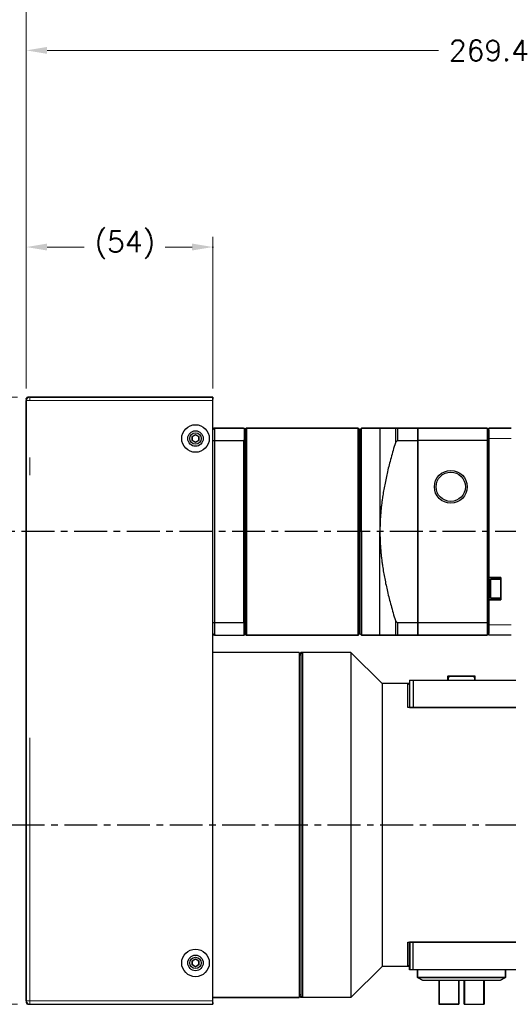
# Model space of a CAD drawing. Extents: x -336 to 855, y -4279 to -3403.
# Tile 3 of 19: x -153 to -11, y -3978 to -3693. Entities that reach past the tile are written whole.
import ezdxf

# ---------------------------------------------------------------- set-up
doc = ezdxf.new("R2010")
doc.units = 0
doc.header["$LTSCALE"] = 25.4
doc.linetypes.add('CENTER', pattern=[2, 1.25, -0.25, 0.25, -0.25])
doc.linetypes.add('DASHEDBIDOT', pattern=[12.4, 3, -3, 0.2, -3, 0.2, -3])
doc.layers.get('0').update_dxf_attribs({"linetype": 'CONTINUOUS'})
doc.layers.add('1', color=1, linetype='CONTINUOUS')
doc.layers.add('ATA-CENTER', color=133, linetype='CENTER')
for name, color, linetype, lineweight in [('AM_5_Dimension', 6, 'CONTINUOUS', 13), ('ATA-DIM', 252, 'CONTINUOUS', 25), ('Layer0000', 7, 'CONTINUOUS', 25), ('외형선(ISO)', 7, 'CONTINUOUS', 35)]:
    doc.layers.add(name, color=color, linetype=linetype, lineweight=lineweight)
doc.styles.get("Standard").update_dxf_attribs({"font": 'simplex.shx'})
doc.dimstyles.new('ata_A0', dxfattribs={"dimtxt": 6, "dimasz": 6, "dimexe": 3, "dimexo": 3, "dimgap": 3, "dimtad": 0, "dimtih": 1, "dimtoh": 1, "dimdec": 6, "dimdsep": 46, "dimtxsty": 'Standard', "dimcen": 0, "dimclrd": 252, "dimclre": 252, "dimclrt": 4, "dimadec": 6, "dimazin": 2, "dimtfac": 1, "dimtdec": 6, "dimtofl": 0, "dimtmove": 0, "dimatfit": 3, "dimfxl": 0, "dimtolj": 1, "dimtzin": 0, "dimlwd": 0, "dimlwe": 0, "dimarcsym": 0})

# ---------------------------------------------------------------- blocks, each defined once
blk = doc.blocks.new('DH WREJT')
at = {"layer": 'Layer0000', "color": 7, "linetype": 'Continuous', "lineweight": 25}
for p, q in [((-919.99, -3792.16), (-866.99, -3792.16)), ((-866.99, -3793.16), (-866.99, -3792.16)), ((-920.99, -3967.16), (-920.99, -3793.16)), ((-866.99, -3967.16), (-866.99, -3793.16)), ((-866.99, -3801.66), (-866.49, -3801.16)), ((-858.09, -3801.16), (-866.49, -3801.16)), ((-866.49, -3801.16), (-866.49, -3804.7)), ((-858.09, -3801.16), (-857.92, -3801.32)), ((-857.92, -3801.32), (-857.59, -3801.66)), ((-857.92, -3801.32), (-857.92, -3804.51)), ((-857.67, -3801.57), (-857.25, -3801.16)), ((-857.25, -3801.16), (-857.25, -3861.16)), ((-857.25, -3801.16), (-824.89, -3801.16)), ((-824.89, -3861.16), (-824.89, -3801.16)), ((-824.89, -3801.16), (-824.87, -3801.18)), ((-824.87, -3801.18), (-824.84, -3801.2)), ((-824.84, -3801.2), (-824.82, -3801.22)), ((-824.82, -3801.22), (-824.8, -3801.24)), ((-824.8, -3801.24), (-824.78, -3801.26)), ((-824.78, -3801.26), (-824.76, -3801.28)), ((-824.76, -3801.28), (-824.74, -3801.3)), ((-824.74, -3801.3), (-824.72, -3801.32)), ((-824.72, -3801.32), (-824.7, -3801.35)), ((-824.7, -3801.35), (-824.68, -3801.37)), ((-824.68, -3801.37), (-824.66, -3801.39)), ((-824.66, -3801.39), (-824.64, -3801.41)), ((-824.64, -3801.41), (-824.62, -3801.43)), ((-824.62, -3801.43), (-824.59, -3801.45)), ((-824.59, -3801.45), (-824.57, -3801.47)), ((-824.57, -3801.47), (-824.55, -3801.49)), ((-824.55, -3801.49), (-824.53, -3801.51)), ((-823.89, -3801.16), (-824.39, -3801.66)), ((-823.89, -3831.16), (-823.89, -3801.16)), ((-823.89, -3801.16), (-818.59, -3801.16)), ((-818.59, -3801.16), (-814.13, -3801.16)), ((-818.59, -3801.16), (-818.59, -3831.16)), ((-813.42, -3801.16), (-814.13, -3801.16)), ((-814.13, -3801.16), (-814.13, -3805.39)), ((-813.42, -3804.7), (-813.42, -3801.16)), ((-807.59, -3801.16), (-813.42, -3801.16)), ((-807.59, -3804.7), (-807.59, -3801.16)), ((-787.59, -3801.16), (-807.59, -3801.16)), ((-807.59, -3801.16), (-807.59, -3804.7)), ((-787.09, -3801.66), (-787.59, -3801.16)), ((-787.59, -3801.16), (-787.59, -3804.7)), ((-787.09, -3804.16), (-787.09, -3801.16)), ((-787.09, -3801.16), (-780.59, -3801.16)), ((-857.59, -3801.66), (-857.59, -3804.64)), ((-824.53, -3801.51), (-824.51, -3801.53)), ((-824.51, -3801.53), (-824.49, -3801.55)), ((-824.49, -3801.55), (-824.47, -3801.57)), ((-824.47, -3801.57), (-824.45, -3801.6)), ((-824.45, -3801.6), (-824.43, -3801.62)), ((-824.43, -3801.62), (-824.41, -3801.64)), ((-824.41, -3801.64), (-824.39, -3801.66)), ((-824.39, -3860.66), (-824.39, -3801.66)), ((-824.39, -3860.66), (-824.39, -3801.66)), ((-787.09, -3844.41), (-787.09, -3804.16)), ((-866.49, -3804.7), (-858.09, -3804.7)), ((-866.49, -3804.7), (-866.49, -3857.62)), ((-858.09, -3804.7), (-858.09, -3857.62)), ((-857.92, -3804.51), (-857.59, -3804.64)), ((-857.59, -3804.64), (-857.59, -3828.02)), ((-813.42, -3804.7), (-807.59, -3804.7)), ((-807.59, -3857.62), (-807.59, -3804.7)), ((-787.59, -3804.7), (-807.59, -3804.7)), ((-807.59, -3804.7), (-807.59, -3857.62)), ((-787.59, -3804.7), (-787.59, -3857.62)), ((-823.89, -3831.16), (-823.89, -3861.16)), ((-818.59, -3861.16), (-818.59, -3831.16)), ((-857.59, -3834.3), (-857.59, -3857.68)), ((-783.59, -3844.41), (-787.09, -3844.41)), ((-787.09, -3844.41), (-787.09, -3850.91)), ((-786.59, -3844.91), (-786.59, -3847.66)), ((-786.59, -3844.91), (-783.59, -3844.91)), ((-783.59, -3850.91), (-783.59, -3844.41)), ((-786.59, -3847.66), (-786.59, -3850.41)), ((-787.09, -3850.91), (-783.59, -3850.91)), ((-787.09, -3858.16), (-787.09, -3850.91)), ((-786.59, -3850.41), (-783.59, -3850.41)), ((-858.09, -3857.62), (-866.49, -3857.62)), ((-866.49, -3857.62), (-866.49, -3861.16)), ((-857.92, -3857.8), (-857.59, -3857.68)), ((-857.92, -3860.99), (-857.92, -3857.8)), ((-857.59, -3857.68), (-857.59, -3860.66)), ((-814.13, -3856.93), (-814.13, -3861.16)), ((-813.42, -3861.16), (-813.42, -3857.62)), ((-807.59, -3857.62), (-813.42, -3857.62)), ((-807.59, -3861.16), (-807.59, -3857.62)), ((-787.59, -3857.62), (-807.59, -3857.62)), ((-807.59, -3857.62), (-807.59, -3861.16)), ((-787.59, -3857.62), (-787.59, -3861.16)), ((-787.09, -3861.16), (-787.09, -3858.16)), ((-866.49, -3861.16), (-866.99, -3860.66)), ((-866.49, -3861.16), (-858.09, -3861.16)), ((-858.09, -3861.16), (-857.92, -3860.99)), ((-857.59, -3860.66), (-857.92, -3860.99)), ((-857.25, -3861.16), (-857.67, -3860.74)), ((-857.25, -3861.16), (-824.89, -3861.16)), ((-824.89, -3861.16), (-824.87, -3861.14)), ((-824.87, -3861.14), (-824.84, -3861.12)), ((-824.84, -3861.12), (-824.82, -3861.1)), ((-824.82, -3861.1), (-824.8, -3861.07)), ((-824.8, -3861.07), (-824.78, -3861.05)), ((-824.78, -3861.05), (-824.76, -3861.03)), ((-824.76, -3861.03), (-824.74, -3861.01)), ((-824.74, -3861.01), (-824.72, -3860.99)), ((-824.72, -3860.99), (-824.7, -3860.97)), ((-824.7, -3860.97), (-824.68, -3860.95)), ((-824.68, -3860.95), (-824.66, -3860.93)), ((-824.66, -3860.93), (-824.64, -3860.91)), ((-824.64, -3860.91), (-824.62, -3860.89)), ((-824.62, -3860.89), (-824.59, -3860.87)), ((-824.59, -3860.87), (-824.57, -3860.84)), ((-824.57, -3860.84), (-824.55, -3860.82)), ((-824.55, -3860.82), (-824.53, -3860.8)), ((-824.53, -3860.8), (-824.51, -3860.78)), ((-824.51, -3860.78), (-824.49, -3860.76)), ((-824.49, -3860.76), (-824.47, -3860.74)), ((-824.47, -3860.74), (-824.45, -3860.72)), ((-824.45, -3860.72), (-824.43, -3860.7)), ((-824.43, -3860.7), (-824.41, -3860.68)), ((-824.41, -3860.68), (-824.39, -3860.66)), ((-824.39, -3860.66), (-823.89, -3861.16)), ((-818.59, -3861.16), (-823.89, -3861.16)), ((-814.13, -3861.16), (-818.59, -3861.16)), ((-814.13, -3861.16), (-813.42, -3861.16)), ((-813.42, -3861.16), (-807.59, -3861.16)), ((-787.59, -3861.16), (-807.59, -3861.16)), ((-787.09, -3860.66), (-787.59, -3861.16)), ((-780.59, -3861.16), (-787.09, -3861.16)), ((-841.99, -3866.16), (-866.99, -3866.16)), ((-841.99, -3866.16), (-841.99, -3966.16)), ((-840.99, -3866.16), (-841.99, -3867.16)), ((-826.99, -3866.16), (-840.99, -3866.16)), ((-840.99, -3866.16), (-840.99, -3966.16)), ((-817.99, -3875.16), (-826.99, -3866.16)), ((-826.99, -3866.16), (-826.99, -3966.16)), ((-817.99, -3875.16), (-817.99, -3957.16)), ((-809.99, -3875.16), (-817.99, -3875.16)), ((-809.99, -3874.16), (-808.99, -3874.16)), ((-809.99, -3874.16), (-809.99, -3882.16)), ((-808.99, -3874.16), (-808.99, -3882.16)), ((-808.99, -3874.16), (-540.99, -3874.16)), ((-809.99, -3882.16), (-808.99, -3882.16)), ((-808.99, -3882.16), (-540.99, -3882.16)), ((-808.99, -3950.16), (-809.99, -3950.16)), ((-809.99, -3958.16), (-809.99, -3950.16)), ((-808.99, -3958.16), (-808.99, -3950.16)), ((-540.99, -3950.16), (-808.99, -3950.16)), ((-826.99, -3966.16), (-817.99, -3957.16)), ((-809.99, -3957.16), (-817.99, -3957.16)), ((-808.99, -3958.16), (-809.99, -3958.16)), ((-540.99, -3958.16), (-808.99, -3958.16)), ((-807.69, -3958.16), (-807.69, -3960.36)), ((-782.29, -3958.16), (-782.29, -3960.36)), ((-807.69, -3960.36), (-782.29, -3960.36)), ((-807.69, -3960.36), (-806.31, -3961.16)), ((-806.31, -3961.16), (-795.79, -3961.16)), ((-801.49, -3968.16), (-801.49, -3961.16)), ((-795.79, -3961.16), (-783.66, -3961.16)), ((-795.79, -3961.16), (-795.79, -3968.16)), ((-794.19, -3968.16), (-794.19, -3961.16)), ((-788.49, -3968.16), (-788.49, -3961.16)), ((-782.29, -3960.36), (-783.66, -3961.16)), ((-866.99, -3966.16), (-841.99, -3966.16)), ((-840.99, -3966.16), (-841.99, -3965.16)), ((-826.99, -3966.16), (-840.99, -3966.16)), ((-919.99, -3968.16), (-866.99, -3968.16)), ((-866.99, -3968.16), (-866.99, -3967.16)), ((-795.79, -3968.16), (-801.49, -3968.16)), ((-794.19, -3968.16), (-788.49, -3968.16))]:
    blk.add_line(p, q, dxfattribs=at)
at = {"layer": 'Layer0000', "color": 251, "linetype": 'DASHEDBIDOT', "lineweight": 18}
for p, q in [((-919.99, -3793.16), (-919.99, -3792.16)), ((-920.99, -3793.16), (-919.99, -3793.16)), ((-919.99, -3967.16), (-919.99, -3793.16)), ((-919.99, -3793.16), (-866.99, -3793.16)), ((-824.87, -3861.14), (-824.87, -3801.18)), ((-824.84, -3861.12), (-824.84, -3801.2)), ((-824.82, -3861.1), (-824.82, -3801.22)), ((-824.8, -3861.07), (-824.8, -3801.24)), ((-824.78, -3861.05), (-824.78, -3801.26)), ((-824.76, -3861.03), (-824.76, -3801.28)), ((-824.74, -3861.01), (-824.74, -3801.3)), ((-824.72, -3860.99), (-824.72, -3801.32)), ((-824.7, -3860.97), (-824.7, -3801.35)), ((-824.68, -3860.95), (-824.68, -3801.37)), ((-824.66, -3860.93), (-824.66, -3801.39)), ((-824.64, -3860.91), (-824.64, -3801.41)), ((-824.62, -3860.89), (-824.62, -3801.43)), ((-824.59, -3860.87), (-824.59, -3801.45)), ((-824.57, -3860.84), (-824.57, -3801.47)), ((-824.55, -3860.82), (-824.55, -3801.49)), ((-824.53, -3860.8), (-824.53, -3801.51)), ((-824.51, -3860.78), (-824.51, -3801.53)), ((-824.49, -3860.76), (-824.49, -3801.55)), ((-824.47, -3860.74), (-824.47, -3801.57)), ((-824.45, -3860.72), (-824.45, -3801.6)), ((-824.43, -3860.7), (-824.43, -3801.62)), ((-824.41, -3860.68), (-824.41, -3801.64)), ((-780.59, -3804.16), (-787.09, -3804.16)), ((-787.09, -3858.16), (-780.59, -3858.16)), ((-920.99, -3967.16), (-919.99, -3967.16)), ((-919.99, -3967.16), (-919.99, -3968.16)), ((-919.99, -3967.16), (-866.99, -3967.16))]:
    blk.add_line(p, q, dxfattribs=at)
at = {"layer": 'Layer0000', "color": 7, "linetype": 'Continuous', "lineweight": 25}
for centre, radius in [((-871.99, -3804.16), 2.25), ((-871.99, -3804.16), 1.65), ((-798.09, -3818.16), 4.75), ((-798.09, -3818.16), 4.25), ((-871.99, -3956.16), 2.25), ((-871.99, -3956.16), 1.65)]:
    blk.add_circle(centre, radius, dxfattribs=at)
for centre, radius, start, end in [((-919.99, -3793.16), 1, 90, 180), ((-787.24, -4014.38), 224.15, 110.7046, 110.8413), ((-828.09, -3831.16), 40, 138.2307, 138.5904), ((-721.95, -3899.68), 131.86, 133.9229, 134.3535), ((-866.84, -4014.38), 224.15, 69.1587, 69.2954), ((-787.24, -3647.94), 224.15, 249.1587, 249.2954), ((-828.09, -3831.16), 40, 221.4096, 221.7693), ((-721.95, -3762.64), 131.86, 225.6465, 226.0771), ((-866.84, -3647.94), 224.15, 290.7046, 290.8413), ((-919.99, -3967.16), 1, 180, 270)]:
    blk.add_arc(centre, radius, start, end, dxfattribs=at)
for points, weights in [([(-814.13, -3805.39), (-818.59, -3820.04), (-818.59, -3831.16)], [1.0033390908, 1.07841760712, 1]), ([(-857.59, -3834.3), (-857.75, -3831.16), (-857.59, -3828.02)], [1.00000016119, 1.00000018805, 1.00000016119]), ([(-818.59, -3831.16), (-818.59, -3842.27), (-814.13, -3856.93)], [1, 1.07841760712, 1.0033390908])]:
    blk.add_rational_spline(points, weights, degree=2, dxfattribs=at)
blk = doc.blocks.new('*D8693')
at = {"color": 0}
for p in [(-96.78, -3758.44), (-150.78, -3802.44), (-96.78, -3802.44)]:
    blk.add_point(p, dxfattribs=at)
at = {"layer": 'ATA-DIM', "color": 252, "lineweight": 0}
for p, q in [((-150.78, -3799.44), (-150.78, -3755.44)), ((-96.78, -3799.44), (-96.78, -3755.44)), ((-144.78, -3758.44), (-133.98, -3758.44)), ((-102.78, -3758.44), (-110.58, -3758.44))]:
    blk.add_line(p, q, dxfattribs=at)
at = {"layer": 'ATA-DIM', "color": 252}
for points in [[(-144.78, -3757.44), (-144.78, -3759.44), (-150.78, -3758.44)], [(-102.78, -3759.44), (-102.78, -3757.44), (-96.78, -3758.44)]]:
    blk.add_solid(points, dxfattribs=at)
at = {"layer": 'ATA-DIM', "color": 4, "insert": (-130.98, -3753.88), "char_height": 6, "attachment_point": 1}
blk.add_mtext('\\A1;(54)', dxfattribs=at)
blk = doc.blocks.new('*D8694')
at = {"color": 0}
for p in [(-150.28, -3801.94), (-181.08, -3977.94), (-150.28, -3977.94)]:
    blk.add_point(p, dxfattribs=at)
at = {"layer": 'ATA-DIM', "color": 252, "lineweight": 0}
for p, q in [((-153.28, -3801.94), (-184.08, -3801.94)), ((-181.08, -3807.94), (-181.08, -3881.1)), ((-181.08, -3971.94), (-181.08, -3896.22)), ((-153.28, -3977.94), (-184.08, -3977.94))]:
    blk.add_line(p, q, dxfattribs=at)
at = {"layer": 'ATA-DIM', "color": 252}
for points in [[(-180.08, -3807.94), (-182.08, -3807.94), (-181.08, -3801.94)], [(-182.08, -3971.94), (-180.08, -3971.94), (-181.08, -3977.94)]]:
    blk.add_solid(points, dxfattribs=at)
at = {"layer": 'ATA-DIM', "color": 4, "insert": (-192.06, -3884.1), "char_height": 6, "attachment_point": 1}
blk.add_mtext('\\A1;(176)', dxfattribs=at)
blk = doc.blocks.new('*D8710')
at = {"color": 0}
for p in [(118.62, -3701.44), (-150.78, -3802.44), (118.62, -3805.44)]:
    blk.add_point(p, dxfattribs=at)
at = {"layer": 'ATA-DIM', "color": 252, "lineweight": 0}
for p, q in [((-150.78, -3799.44), (-150.78, -3698.44)), ((118.62, -3802.44), (118.62, -3698.44)), ((-144.78, -3701.44), (-31.43, -3701.44)), ((112.62, -3701.44), (-1.13, -3701.44))]:
    blk.add_line(p, q, dxfattribs=at)
at = {"layer": 'ATA-DIM', "color": 252}
for points in [[(-144.78, -3700.44), (-144.78, -3702.44), (-150.78, -3701.44)], [(112.62, -3702.44), (112.62, -3700.44), (118.62, -3701.44)]]:
    blk.add_solid(points, dxfattribs=at)
at = {"layer": 'ATA-DIM', "color": 4, "insert": (-28.43, -3698.44), "char_height": 6, "attachment_point": 1}
blk.add_mtext('\\A1;269.4', dxfattribs=at)
blk = doc.blocks.new('*D8695')
at = {"color": 0}
for p in [(295.22, -3675.94), (-150.78, -3802.44), (295.22, -3875.94)]:
    blk.add_point(p, dxfattribs=at)
at = {"layer": 'ATA-DIM', "color": 252, "lineweight": 0}
for p, q in [((-150.78, -3799.44), (-150.78, -3672.94)), ((295.22, -3872.94), (295.22, -3672.94)), ((-144.78, -3675.94), (51.44, -3675.94)), ((289.22, -3675.94), (72.5, -3675.94))]:
    blk.add_line(p, q, dxfattribs=at)
at = {"layer": 'ATA-DIM', "color": 252}
for points in [[(-144.78, -3674.94), (-144.78, -3676.94), (-150.78, -3675.94)], [(289.22, -3676.94), (289.22, -3674.94), (295.22, -3675.94)]]:
    blk.add_solid(points, dxfattribs=at)
at = {"layer": 'ATA-DIM', "color": 4, "insert": (54.44, -3672.94), "char_height": 6, "attachment_point": 1}
blk.add_mtext('\\A1;446', dxfattribs=at)

msp = doc.modelspace()

# ---------------------------------------------------------------- linework, layer by layer
for p, q in [((-150.7840159, -3802.4386269), (-150.7840159, -3977.4386269)), ((-96.7840159, -3801.9386269), (-150.2840159, -3801.9386269)), ((-96.7840159, -3801.9386269), (-96.7840159, -3802.4386269)), ((-96.7840159, -3977.4386269), (-96.7840159, -3802.4386269)), ((-102.7840159, -3813.3612766), (-101.7840159, -3812.7839263)), ((-101.7840159, -3812.7839263), (-100.7840159, -3813.3612766)), ((-10.3840159, -3810.9386269), (-16.8840159, -3810.9386269)), ((-16.8840159, -3813.9386269), (-16.8840159, -3810.9386269)), ((-102.7840159, -3814.5159771), (-102.7840159, -3813.3612766)), ((-101.7840159, -3815.0933274), (-102.7840159, -3814.5159771)), ((-100.7840159, -3814.5159771), (-101.7840159, -3815.0933274)), ((-100.7840159, -3813.3612766), (-100.7840159, -3814.5159771)), ((-16.8840159, -3812.9386269), (-16.8840159, -3853.1886269)), ((-16.8840159, -3814.2432965), (-16.8840159, -3865.6339572)), ((-16.8840159, -3854.1886269), (-13.3840159, -3854.1886269)), ((-13.3840159, -3854.6886269), (-16.3840159, -3854.6886269)), ((-16.3840159, -3860.1886269), (-16.3840159, -3854.6886269)), ((-13.3840159, -3854.1886269), (-13.3840159, -3860.6886269)), ((-16.8840159, -3859.6886269), (-16.8840159, -3866.9386269)), ((-13.3840159, -3860.6886269), (-16.8840159, -3860.6886269)), ((-13.3840159, -3860.1886269), (-16.3840159, -3860.1886269)), ((-16.8840159, -3869.9386269), (-16.8840159, -3866.9386269)), ((-10.3840159, -3870.9386269), (-16.8840159, -3870.9386269)), ((-71.7840159, -3875.9386269), (-96.7840159, -3875.9386269)), ((-71.7840159, -3876.4386269), (-71.2840159, -3875.9386269)), ((-71.7840159, -3875.9386269), (-71.7840159, -3975.9386269)), ((-56.7840159, -3875.9386269), (-71.2840159, -3875.9386269)), ((-71.2840159, -3875.9386269), (-71.2840159, -3975.9386269)), ((-47.7840159, -3884.9386269), (-56.7840159, -3875.9386269)), ((-56.7840159, -3875.9386269), (-56.7840159, -3975.9386269)), ((-39.7840159, -3891.9386269), (-39.7840159, -3883.9386269)), ((-39.7840159, -3883.9386269), (230.2159841, -3883.9386269)), ((-28.7840159, -3882.9386269), (-28.7840159, -3883.3386269)), ((-28.7840159, -3883.3386269), (-28.7840159, -3883.9386269)), ((-28.6840159, -3883.3386269), (-28.7840159, -3883.3386269)), ((-28.0840159, -3882.8386269), (-28.6840159, -3882.8386269)), ((-28.6840159, -3883.3386269), (-28.5840159, -3883.3386269)), ((-28.5940159, -3883.7537365), (-28.5940159, -3883.7003328)), ((-28.5940159, -3883.7003328), (-28.5840159, -3883.7003328)), ((-28.5940159, -3883.8188706), (-28.5940159, -3883.7537365)), ((-28.5940159, -3883.7537365), (-28.5840159, -3883.7537365)), ((-28.5940159, -3883.8386269), (-28.5940159, -3883.8188706)), ((-28.5940159, -3883.8188706), (-28.5840159, -3883.8188706)), ((-28.5840159, -3883.8386269), (-28.5940159, -3883.8386269)), ((-28.5940159, -3883.8386269), (-28.5940159, -3883.9386269)), ((-28.5840159, -3883.9386269), (-28.5840159, -3883.3386269)), ((-28.5740159, -3883.9386269), (-28.5740159, -3883.3486269)), ((-21.4840159, -3882.8386269), (-28.0840159, -3882.8386269)), ((-28.0740159, -3882.8486269), (-21.4940159, -3882.8486269)), ((-20.8840159, -3882.8386269), (-21.4840159, -3882.8386269)), ((-20.9940159, -3883.3486269), (-20.9940159, -3883.9386269)), ((-20.8840159, -3883.3386269), (-20.9840159, -3883.3386269)), ((-20.9840159, -3883.3386269), (-20.9840159, -3883.9386269)), ((-20.8840159, -3883.3386269), (-20.7840159, -3883.3386269)), ((-20.7840159, -3883.3386269), (-20.7840159, -3882.9386269)), ((-20.7840159, -3883.9386269), (-20.7840159, -3883.3386269)), ((-40.2840159, -3884.9386269), (-47.7840159, -3884.9386269)), ((-47.7840159, -3884.9386269), (-47.7840159, -3966.9386269)), ((-39.7840159, -3885.4386269), (-40.2840159, -3884.9386269)), ((-40.2840159, -3891.9386269), (-40.2840159, -3884.9386269)), ((-39.7840159, -3891.9386269), (-40.2840159, -3891.9386269)), ((230.2159841, -3891.9386269), (-39.7840159, -3891.9386269)), ((-40.2840159, -3959.9386269), (-39.7840159, -3959.9386269)), ((-40.2840159, -3966.9386269), (-40.2840159, -3959.9386269)), ((-39.7840159, -3959.9386269), (-39.7840159, -3967.9386269)), ((-39.7840159, -3959.9386269), (230.2159841, -3959.9386269)), ((-102.7840159, -3965.3612766), (-101.7840159, -3964.7839263)), ((-102.7840159, -3966.5159771), (-102.7840159, -3965.3612766)), ((-101.7840159, -3967.0933274), (-102.7840159, -3966.5159771)), ((-101.7840159, -3964.7839263), (-100.7840159, -3965.3612766)), ((-100.7840159, -3966.5159771), (-101.7840159, -3967.0933274)), ((-100.7840159, -3965.3612766), (-100.7840159, -3966.5159771)), ((-47.7840159, -3966.9386269), (-56.7840159, -3975.9386269)), ((-40.2840159, -3966.9386269), (-47.7840159, -3966.9386269)), ((-39.7840159, -3966.4386269), (-40.2840159, -3966.9386269)), ((230.2159841, -3967.9386269), (-39.7840159, -3967.9386269)), ((-37.4840159, -3970.1448794), (-37.4840159, -3967.9386269)), ((-12.0840159, -3970.1448794), (-12.0840159, -3967.9386269)), ((-36.1092049, -3970.9386269), (-37.4840159, -3970.1448794)), ((-12.0840159, -3970.1448794), (-37.4840159, -3970.1448794)), ((-36.1092049, -3970.9386269), (-13.4588269, -3970.9386269)), ((-31.3069127, -3970.9386269), (-31.3069127, -3977.9386269)), ((-31.2888007, -3977.9386269), (-31.2888007, -3970.9386269)), ((-31.2789865, -3970.9386269), (-31.2789865, -3977.9386269)), ((-31.2608744, -3970.9386269), (-31.2608744, -3977.9386269)), ((-25.5407956, -3977.9386269), (-25.5407956, -3970.9386269)), ((-24.0272361, -3977.9386269), (-24.0272361, -3970.9386269)), ((-23.988938, -3970.9386269), (-23.988938, -3977.9386269)), ((-23.9791238, -3977.9386269), (-23.9791238, -3970.9386269)), ((-23.9408257, -3970.9386269), (-23.9408257, -3977.9386269)), ((-18.261119, -3970.9386269), (-18.261119, -3977.9386269)), ((-13.4588269, -3970.9386269), (-12.0840159, -3970.1448794)), ((-71.7840159, -3975.4386269), (-71.2840159, -3975.9386269)), ((-150.2840159, -3977.9386269), (-96.7840159, -3977.9386269)), ((-71.7840159, -3975.9386269), (-96.7840159, -3975.9386269)), ((-96.7840159, -3977.4386269), (-96.7840159, -3977.9386269)), ((-56.7840159, -3975.9386269), (-71.2840159, -3975.9386269)), ((-31.3069127, -3977.9386269), (-31.2888007, -3977.9386269)), ((-31.2789865, -3977.9386269), (-31.2888007, -3977.9386269)), ((-31.2789865, -3977.9386269), (-31.2608744, -3977.9386269)), ((-31.2608744, -3977.9386269), (-25.5407956, -3977.9386269)), ((-23.988938, -3977.9386269), (-24.0272361, -3977.9386269)), ((-23.9791238, -3977.9386269), (-23.988938, -3977.9386269)), ((-23.9408257, -3977.9386269), (-23.9791238, -3977.9386269)), ((-23.9408257, -3977.9386269), (-18.261119, -3977.9386269))]:
    msp.add_line(p, q)
at = {"ltscale": 5}
for p, q in [((-96.2840159, -3810.9386269), (-87.8840159, -3810.9386269)), ((-96.2840159, -3870.9386341), (-87.8840159, -3870.9386341))]:
    msp.add_line(p, q, dxfattribs=at)
at = {"ltscale": 0.1}
msp.add_line((-37.3840202, -3870.9386266), (-37.3840202, -3810.9386266), dxfattribs=at)
for centre in [(-101.7840159, -3813.9386269), (-101.7840159, -3965.9386269)]:
    msp.add_circle(centre, 4)
for centre, radius, start, end in [((-150.2840159, -3802.4386269), 0.5, 90, 180), ((-101.7840159, -3813.9386269), 1, 120, 180), ((-101.7840159, -3813.9386269), 1, 180, 240), ((-101.7840159, -3813.9386269), 1, 60, 120), ((-101.7840159, -3813.9386269), 1, 240, 300), ((-101.7840159, -3813.9386269), 1, 0, 60), ((-101.7840159, -3813.9386269), 1, 300, 0), ((-28.6840159, -3882.9386269), 0.1, 90, 180), ((-28.0840159, -3883.3386269), 0.5, 90, 180), ((-28.0740159, -3883.3486269), 0.5, 90, 180), ((-21.4940159, -3883.3486269), 0.5, 0, 90), ((-21.4840159, -3883.3386269), 0.5, 0, 90), ((-20.8840159, -3882.9386269), 0.1, 0, 90), ((-101.7840159, -3965.9386269), 1, 120, 180), ((-101.7840159, -3965.9386269), 1, 180, 240), ((-101.7840159, -3965.9386269), 1, 60, 120), ((-101.7840159, -3965.9386269), 1, 240, 300), ((-101.7840159, -3965.9386269), 1, 0, 60), ((-101.7840159, -3965.9386269), 1, 300, 0), ((-150.2840159, -3977.4386269), 0.5, 180, 270)]:
    msp.add_arc(centre, radius, start, end)
at = {"layer": '1', "color": 0}
for p, q in [((-95.9506819, -3810.9386269), (-96.4506819, -3810.9386329)), ((-88.2173498, -3810.9386269), (-87.7173498, -3810.9386329)), ((-95.9506819, -3870.9386341), (-96.4506819, -3870.9386281)), ((-88.2173498, -3870.9386341), (-87.7173498, -3870.9386281))]:
    msp.add_line(p, q, dxfattribs=at)
at = {"layer": 'AM_5_Dimension', "color": 0}
for p, q in [((-54.6840125, -3810.9386329), (-54.1840202, -3811.4386273)), ((-54.1840202, -3811.4386266), (-53.6840278, -3810.9386271)), ((-54.1840202, -3870.4386278), (-54.6840125, -3870.9386273)), ((-54.1840202, -3870.4386271), (-53.6840278, -3870.9386266))]:
    msp.add_line(p, q, dxfattribs=at)
at = {"layer": 'ATA-CENTER', "ltscale": 0.3}
for p, q in [((131.6777304, -3840.9386269), (-156.7344548, -3840.9386269)), ((-154.9829497, -3925.9386269), (536.297757, -3925.9386269))]:
    msp.add_line(p, q, dxfattribs=at)
at = {"layer": '외형선(ISO)'}
for p, q in [((-96.4506819, -3810.9386329), (-96.7840165, -3811.2719674)), ((-87.7173498, -3810.9386329), (-87.3840152, -3811.2719674)), ((-87.3840159, -3870.6052936), (-87.3840152, -3811.2719674)), ((-87.3840152, -3811.2719674), (-87.0506838, -3810.9386329)), ((-87.0506838, -3810.9386329), (-54.6840125, -3810.9386329)), ((-54.1840202, -3811.4386266), (-54.1840202, -3870.4386271)), ((-54.1840202, -3811.4386273), (-54.1840202, -3870.4386278)), ((-53.6840278, -3810.9386271), (-37.3840202, -3810.9386271)), ((-37.3840202, -3870.9386266), (-37.3840202, -3810.9386266)), ((-37.3840202, -3870.9386273), (-37.3840202, -3810.9386273)), ((-17.3840202, -3810.9386273), (-37.3840202, -3810.9386273)), ((-16.8840202, -3870.4386278), (-16.8840202, -3811.4386268)), ((-96.4506819, -3870.9386281), (-96.7840165, -3870.6052936)), ((-87.7173498, -3870.9386281), (-87.3840152, -3870.6052936)), ((-87.3840152, -3870.6052936), (-87.0506838, -3870.9386281)), ((-87.0506838, -3870.9386269), (-54.6840125, -3870.9386273)), ((-53.6840278, -3870.9386266), (-37.3840202, -3870.9386266)), ((-37.3840202, -3870.9386273), (-17.3840202, -3870.9386273))]:
    msp.add_line(p, q, dxfattribs=at)
at = {"layer": '외형선(ISO)', "flags": 128}
for points in [[(-17.3840125, -3810.9386273), (-17.363108, -3810.9595319), (-17.3422225, -3810.9804316), (-17.321318, -3811.0013242), (-17.3004325, -3811.0222097), (-17.2795661, -3811.0430904), (-17.2586807, -3811.063964), (-17.2378143, -3811.0848327), (-17.2169479, -3811.1056944), (-17.1961006, -3811.1265488), (-17.1752532, -3811.1473985), (-17.1544059, -3811.1682411), (-17.1335777, -3811.1890765), (-17.1127494, -3811.2099071), (-17.0919212, -3811.2307306), (-17.0710929, -3811.2515493), (-17.0502838, -3811.2723609), (-17.0294746, -3811.2931653), (-17.0086845, -3811.3139649), (-16.9878944, -3811.3347574), (-16.9671043, -3811.3555427), (-16.9463142, -3811.3763233), (-16.9255432, -3811.3970991), (-16.9047912, -3811.4178653), (-16.8840202, -3811.4386268)], [(-16.8840202, -3870.4386278), (-16.9047912, -3870.4593893), (-16.9255432, -3870.4801555), (-16.9463142, -3870.5009313), (-16.9671043, -3870.5217119), (-16.9878944, -3870.5424972), (-17.0086845, -3870.5632897), (-17.0294746, -3870.5840893), (-17.0502838, -3870.6048938), (-17.0710929, -3870.6257053), (-17.0919212, -3870.646524), (-17.1127494, -3870.6673475), (-17.1335777, -3870.6881781), (-17.1544059, -3870.7090135), (-17.1752532, -3870.7298561), (-17.1961006, -3870.7507058), (-17.2169479, -3870.7715603), (-17.2378143, -3870.7924219), (-17.2586807, -3870.8132907), (-17.2795661, -3870.8341642), (-17.3004325, -3870.8550449), (-17.321318, -3870.8759304), (-17.3422225, -3870.896823), (-17.363108, -3870.9177228), (-17.3840125, -3870.9386273)]]:
    msp.add_lwpolyline(points, dxfattribs=at)

# ---------------------------------------------------------------- block references
msp.add_blockref('DH WREJT', (770.2024551, -9.780749))

# ---------------------------------------------------------------- dimensions: what is measured, and where the dimension line sits
at = {"layer": 'ATA-DIM'}
for base, p2, override, picture, middle in [((295.2159841, -3675.9386269), (295.2159841, -3875.9386269), {"dimtol": 0, "dimlim": 0, "dimtp": 0, "dimtm": 0, "dimtfac": 0.571429, "dimtdec": 2, "dimtolj": 1, "dimtzin": 0}, '*D8695', (61.9659841, -3675.9386269)), ((118.6159841, -3701.4386269), (118.6159841, -3805.4386269), {"dimtxt": 6, "dimtxsty": 'Standard', "dimtol": 0, "dimlim": 0, "dimtp": 0, "dimtm": 0, "dimtfac": 0.571429, "dimtdec": 2, "dimtolj": 1, "dimtzin": 0}, '*D8710', (-16.2840159, -3701.4386269))]:
    dim = msp.add_linear_dim(base=base, p1=(-150.7840159, -3802.4386269), p2=p2, angle=180, dimstyle='ata_A0', override=override, dxfattribs=at)
    dim.commit()
    dim.dimension.update_dxf_attribs({"geometry": picture, "text_midpoint": middle, "dimtype": 160})
for base, p1, p2, angle, override, picture, middle in [((-96.7840159, -3758.4386269), (-150.7840159, -3802.4386269), (-96.7840159, -3802.4386269), 180, {"dimtol": 0, "dimlim": 0, "dimtp": 0, "dimtm": 0, "dimtfac": 0.571429, "dimtdec": 2, "dimtolj": 1, "dimtzin": 0}, '*D8693', (-122.2840159, -3758.4386269)), ((-181.0813686, -3977.9386269), (-150.2840159, -3801.9386269), (-150.2840159, -3977.9386269), 90, {"dimtfac": 0.571429, "dimtdec": 2}, '*D8694', (-181.0813686, -3888.6583392))]:
    dim = msp.add_linear_dim(base=base, p1=p1, p2=p2, angle=angle, text='(<>)', dimstyle='ata_A0', override=override, dxfattribs=at)
    dim.commit()
    dim.dimension.update_dxf_attribs({"geometry": picture, "text_midpoint": middle, "dimtype": 160})

doc.saveas('drawing.dxf')
